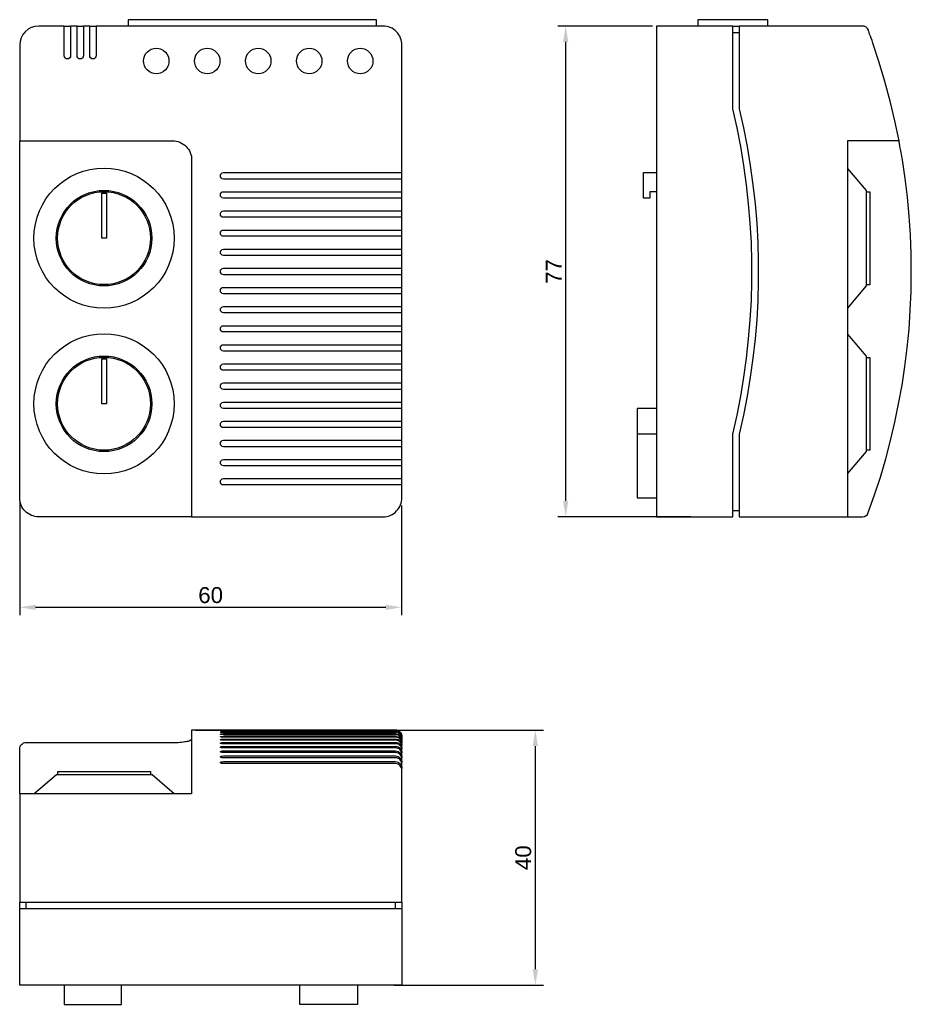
# Model space of a CAD drawing. Header units: millimetres. Extents: x 15 to 155, y 13 to 168.
import ezdxf

# ---------------------------------------------------------------- set-up
doc = ezdxf.new("R2010")
doc.units = ezdxf.units.MM
doc.layers.add('PDF_Geometry', color=7, linetype='Continuous')
doc.styles.get("Standard").update_dxf_attribs({"font": 'arial.ttf'})
doc.dimstyles.new('TDM', dxfattribs={"dimtxt": 2.5, "dimasz": 2.5, "dimexe": 1.25, "dimexo": 0.625, "dimtad": 1, "dimdec": 1, "dimtxsty": 'Standard', "dimcen": 2.5, "dimadec": 0, "dimazin": 0, "dimtfac": 1, "dimtdec": 1, "dimtmove": 0, "dimatfit": 3, "dimfxl": 1, "dimarcsym": 0})

# ---------------------------------------------------------------- blocks, each defined once
blk = doc.blocks.new('*D1')
at = {"color": 0, "lineweight": -2, "transparency": 16777216}
for p, q in [((15.29, 92.21), (15.29, 74.4)), ((75.24, 91.64), (75.24, 74.4)), ((17.79, 75.65), (72.74, 75.65))]:
    blk.add_line(p, q, dxfattribs=at)
at = {"color": 0, "transparency": 16777216}
for points in [[(17.79, 76.06), (17.79, 75.23), (15.29, 75.65)], [(72.74, 76.06), (72.74, 75.23), (75.24, 75.65)]]:
    blk.add_solid(points, dxfattribs=at)
at = {"layer": 'Defpoints', "color": 0, "transparency": 16777216}
for p in [(15.29, 92.83), (75.24, 92.26), (75.24, 75.65)]:
    blk.add_point(p, dxfattribs=at)
at = {"color": 0, "lineweight": 0, "transparency": 16777216, "insert": (45.26, 77.55), "char_height": 2.5, "attachment_point": 5}
blk.add_mtext('60', dxfattribs=at)
blk = doc.blocks.new('*D2')
at = {"color": 0, "lineweight": -2, "transparency": 16777216}
for p, q in [((114.6, 166.86), (99.74, 166.86)), ((100.99, 92.35), (100.99, 164.36)), ((120.6, 89.85), (99.74, 89.85))]:
    blk.add_line(p, q, dxfattribs=at)
at = {"color": 0, "transparency": 16777216}
for points in [[(100.57, 164.36), (101.4, 164.36), (100.99, 166.86)], [(100.57, 92.35), (101.4, 92.35), (100.99, 89.85)]]:
    blk.add_solid(points, dxfattribs=at)
at = {"layer": 'Defpoints', "color": 0, "transparency": 16777216}
for p in [(100.99, 166.86), (115.22, 166.86), (121.22, 89.85)]:
    blk.add_point(p, dxfattribs=at)
at = {"color": 0, "lineweight": 0, "transparency": 16777216, "insert": (99.11, 128.35), "char_height": 2.5, "attachment_point": 5, "rotation": 90}
blk.add_mtext('77', dxfattribs=at)
blk = doc.blocks.new('*D3')
at = {"color": 0, "lineweight": -2, "transparency": 16777216}
for p, q in [((42.9, 56.37), (97.48, 56.37)), ((96.23, 18.86), (96.23, 53.87)), ((74.05, 16.36), (97.48, 16.36))]:
    blk.add_line(p, q, dxfattribs=at)
at = {"color": 0, "transparency": 16777216}
for points in [[(95.81, 53.87), (96.64, 53.87), (96.23, 56.37)], [(95.81, 18.86), (96.64, 18.86), (96.23, 16.36)]]:
    blk.add_solid(points, dxfattribs=at)
at = {"layer": 'Defpoints', "color": 0, "transparency": 16777216}
for p in [(42.28, 56.37), (96.23, 56.37), (73.43, 16.36)]:
    blk.add_point(p, dxfattribs=at)
at = {"color": 0, "lineweight": 0, "transparency": 16777216, "insert": (94.33, 36.36), "char_height": 2.5, "attachment_point": 5, "rotation": 90}
blk.add_mtext('40', dxfattribs=at)

msp = doc.modelspace()

# ---------------------------------------------------------------- linework, layer by layer
at = {"layer": 'PDF_Geometry', "lineweight": 30}
for points in [[(22.28, 166.86), (18.27, 166.86, 0.413578), (15.29, 163.85), (15.29, 160.91), (15.29, 157.92), (15.29, 154.92), (15.29, 151.89), (15.29, 148.86), (15.35, 148.86), (15.44, 148.86), (15.57, 148.86), (15.71, 148.86), (15.9, 148.86), (16.09, 148.86), (16.29, 148.86), (39.29, 148.86), (39.57, 148.84), (39.87, 148.8), (40.16, 148.72), (40.44, 148.63), (40.71, 148.5), (40.97, 148.33), (41.2, 148.17), (41.41, 147.97), (41.6, 147.76), (41.77, 147.53), (41.94, 147.28), (42.07, 147), (42.15, 146.7), (42.24, 146.43), (42.28, 146.13), (42.28, 145.86), (42.28, 142.92), (42.28, 139.99), (42.28, 137.03), (42.28, 134.09), (42.28, 131.13), (42.28, 128.16), (42.28, 125.22), (42.28, 122.26), (42.28, 119.29), (42.28, 116.35), (42.28, 113.43), (42.28, 110.49), (42.28, 107.59), (42.28, 104.69), (42.28, 101.81), (42.28, 98.95), (42.28, 96.09), (42.28, 93.28), (42.28, 90.5), (42.28, 90.27), (42.28, 90.1), (42.28, 89.95), (42.28, 89.87), (42.28, 89.85), (72.29, 89.85), (72.59, 89.85), (72.89, 89.91), (73.18, 89.97), (73.46, 90.08), (73.73, 90.21), (73.99, 90.38), (74.22, 90.55), (74.43, 90.76), (74.62, 90.97), (74.81, 91.2), (74.94, 91.46), (75.07, 91.71), (75.17, 91.99), (75.24, 92.26), (75.28, 92.56), (75.28, 92.83), (75.28, 94.84), (75.28, 94.89), (75.28, 94.99), (75.28, 95.14), (75.28, 95.35), (75.28, 95.54), (75.28, 95.69), (75.28, 95.8), (75.28, 95.84), (75.28, 97.85), (75.28, 97.87), (75.28, 98), (75.28, 98.15), (75.28, 98.34), (75.28, 98.53), (75.28, 98.7), (75.28, 98.8), (75.28, 98.84), (75.28, 100.83), (75.28, 100.88), (75.28, 100.98), (75.28, 101.15), (75.28, 101.34), (75.28, 101.53), (75.28, 101.7), (75.28, 101.81), (75.28, 101.85), (75.28, 103.84), (75.28, 103.88), (75.28, 103.99), (75.28, 104.16), (75.28, 104.35), (75.28, 104.54), (75.28, 104.71), (75.28, 104.81), (75.28, 104.83), (75.28, 106.85), (75.28, 106.89), (75.28, 106.99), (75.28, 107.16), (75.28, 107.35), (75.28, 107.54), (75.28, 107.69), (75.28, 107.8), (75.28, 107.84), (75.28, 109.85), (75.28, 109.87), (75.28, 110), (75.28, 110.15), (75.28, 110.34), (75.28, 110.53), (75.28, 110.7), (75.28, 110.8), (75.28, 110.85), (75.28, 112.84), (75.28, 112.88), (75.28, 112.98), (75.28, 113.15), (75.28, 113.34), (75.28, 113.53), (75.28, 113.7), (75.28, 113.81), (75.28, 113.85), (75.28, 115.84), (75.28, 115.88), (75.28, 115.99), (75.28, 116.16), (75.28, 116.35), (75.28, 116.54), (75.28, 116.71), (75.28, 116.82), (75.28, 116.84), (75.28, 118.85), (75.28, 118.89), (75.28, 119), (75.28, 119.17), (75.28, 119.36), (75.28, 119.55), (75.28, 119.69), (75.28, 119.8), (75.28, 119.84), (75.28, 121.85), (75.28, 121.9), (75.28, 122), (75.28, 122.15), (75.28, 122.34), (75.28, 122.53), (75.28, 122.7), (75.28, 122.81), (75.28, 122.85), (75.28, 124.84), (75.28, 124.88), (75.28, 124.99), (75.28, 125.16), (75.28, 125.35), (75.28, 125.54), (75.28, 125.71), (75.28, 125.81), (75.28, 125.85), (75.28, 127.84), (75.28, 127.89), (75.28, 127.99), (75.28, 128.16), (75.28, 128.35), (75.28, 128.54), (75.28, 128.71), (75.28, 128.82), (75.28, 128.84), (75.28, 130.85), (75.28, 130.89), (75.28, 131), (75.28, 131.17), (75.28, 131.36), (75.28, 131.55), (75.28, 131.7), (75.28, 131.8), (75.28, 131.84), (75.28, 133.86), (75.28, 133.9), (75.28, 134), (75.28, 134.15), (75.28, 134.34), (75.28, 134.53), (75.28, 134.7), (75.28, 134.81), (75.28, 134.85), (75.28, 136.86), (75.28, 136.88), (75.28, 136.99), (75.28, 137.16), (75.28, 137.35), (75.28, 137.54), (75.28, 137.71), (75.28, 137.81), (75.28, 137.86), (75.28, 139.85), (75.28, 139.89), (75.28, 139.99), (75.28, 140.16), (75.28, 140.35), (75.28, 140.54), (75.28, 140.71), (75.28, 140.82), (75.28, 140.86), (75.28, 142.85), (75.28, 142.89), (75.28, 143), (75.28, 143.17), (75.28, 143.36), (75.28, 143.55), (75.28, 143.7), (75.28, 143.8), (75.28, 143.85)], [(148.5, 166.22, 0.314137), (147.55, 166.86), (128.22, 166.86)], [(153.3, 148.86), (153.28, 148.86), (153.22, 148.86), (153.11, 148.86), (152.99, 148.86), (152.84, 148.86), (152.67, 148.86), (152.48, 148.86), (152.29, 148.86), (145.24, 148.86), (145.24, 92.83), (145.24, 92.37), (145.24, 91.92), (145.24, 91.48), (145.24, 91.08), (145.24, 90.72), (145.24, 90.42), (145.24, 90.17), (145.24, 90), (145.24, 89.87), (145.24, 89.85), (147.56, 89.85, 0.314137), (148.48, 90.5), (149.47, 93.28), (150.38, 96.09), (151.21, 98.95), (151.97, 101.81), (152.65, 104.69), (153.24, 107.59), (153.77, 110.49), (154.21, 113.43), (154.57, 116.35), (154.87, 119.29), (155.06, 122.26), (155.19, 125.22), (155.23, 128.16), (155.21, 131.13), (155.08, 134.09), (154.89, 137.03), (154.62, 139.99), (154.26, 142.92), (153.83, 145.86), (153.77, 146.13), (153.73, 146.43), (153.68, 146.7), (153.64, 147), (153.58, 147.28), (153.54, 147.53), (153.49, 147.76), (153.45, 147.97), (153.43, 148.17), (153.39, 148.33), (153.37, 148.5), (153.35, 148.63), (153.33, 148.72), (153.3, 148.8), (153.3, 148.84), (153.3, 148.86), (152.65, 151.98), (151.93, 155.07), (151.1, 158.14), (150.19, 161.16), (149.2, 164.19), (149.07, 164.57), (148.94, 164.93), (148.82, 165.29), (148.69, 165.59), (148.6, 165.84), (148.54, 166.05), (148.5, 166.12), (148.5, 166.16), (148.48, 166.2)], [(42.28, 89.85), (18.27, 89.85, -0.414214), (15.29, 92.83), (15.29, 148.86)]]:
    msp.add_lwpolyline(points, format="xyb", dxfattribs=at)
for points in [[(22.28, 166.2), (22.28, 166.41), (22.28, 166.6), (22.28, 166.75), (22.28, 166.84), (22.28, 166.86), (22.32, 166.86), (22.42, 166.86), (22.59, 166.86), (22.78, 166.86), (22.97, 166.86), (23.14, 166.86), (23.25, 166.86), (23.29, 166.86), (23.29, 166.84), (23.29, 166.75), (23.29, 166.6), (23.29, 166.41), (23.29, 166.2), (23.29, 162.2), (23.25, 162.01), (23.14, 161.86), (22.97, 161.73), (22.78, 161.71), (22.59, 161.73), (22.42, 161.86), (22.32, 162.01), (22.28, 162.2)], [(24.29, 166.2), (24.29, 166.41), (24.29, 166.6), (24.29, 166.75), (24.29, 166.84), (24.29, 166.86), (24.33, 166.86), (24.43, 166.86), (24.58, 166.86), (24.77, 166.86), (24.96, 166.86), (25.13, 166.86), (25.24, 166.86), (25.28, 166.86), (25.28, 166.84), (25.28, 166.75), (25.28, 166.6), (25.28, 166.41), (25.28, 166.2), (25.28, 162.2), (25.24, 162.01), (25.13, 161.86), (24.98, 161.73), (24.77, 161.71), (24.58, 161.73), (24.43, 161.86), (24.33, 162.01), (24.29, 162.2)], [(26.28, 166.2), (26.28, 166.41), (26.28, 166.6), (26.28, 166.75), (26.28, 166.84), (26.28, 166.86), (26.32, 166.86), (26.42, 166.86), (26.59, 166.86), (26.78, 166.86), (26.97, 166.86), (27.14, 166.86), (27.25, 166.86), (27.29, 166.86), (27.29, 166.84), (27.29, 166.75), (27.29, 166.6), (27.29, 166.41), (27.29, 166.2), (27.29, 162.2), (27.25, 162.01), (27.14, 161.86), (26.97, 161.73), (26.78, 161.71), (26.59, 161.73), (26.42, 161.86), (26.32, 162.01), (26.28, 162.2)], [(36.73, 159.38), (36.33, 159.43), (36.14, 159.47), (35.95, 159.53), (35.59, 159.72), (35.29, 159.98), (35.06, 160.27), (34.87, 160.63), (34.76, 161.01), (34.72, 161.37), (34.76, 161.75), (34.87, 162.14), (35.06, 162.47), (35.31, 162.77), (35.59, 163.02), (35.95, 163.22), (36.14, 163.3), (36.33, 163.34), (36.73, 163.38), (37.14, 163.34), (37.33, 163.3), (37.52, 163.22), (37.85, 163.02), (38.15, 162.77), (38.41, 162.47), (38.57, 162.14), (38.7, 161.75), (38.72, 161.37), (38.7, 161.01), (38.6, 160.63), (38.41, 160.27), (38.17, 159.98), (37.88, 159.72), (37.52, 159.53), (37.33, 159.47), (37.14, 159.43)], [(44.73, 159.38), (44.33, 159.43), (44.14, 159.47), (43.95, 159.53), (43.59, 159.72), (43.3, 159.98), (43.06, 160.27), (42.87, 160.63), (42.77, 161.01), (42.72, 161.37), (42.77, 161.75), (42.87, 162.14), (43.06, 162.47), (43.3, 162.77), (43.59, 163.02), (43.95, 163.22), (44.14, 163.3), (44.33, 163.34), (44.73, 163.38), (45.14, 163.34), (45.33, 163.3), (45.52, 163.22), (45.86, 163.02), (46.15, 162.77), (46.41, 162.47), (46.58, 162.14), (46.7, 161.75), (46.72, 161.37), (46.7, 161.01), (46.6, 160.63), (46.41, 160.27), (46.17, 159.98), (45.88, 159.72), (45.52, 159.53), (45.33, 159.47), (45.14, 159.43)], [(52.74, 159.38), (52.33, 159.43), (52.14, 159.47), (51.95, 159.53), (51.59, 159.72), (51.3, 159.98), (51.06, 160.27), (50.87, 160.63), (50.77, 161.01), (50.72, 161.37), (50.77, 161.75), (50.87, 162.14), (51.06, 162.47), (51.3, 162.77), (51.59, 163.02), (51.95, 163.22), (52.14, 163.3), (52.33, 163.34), (52.74, 163.38), (53.12, 163.34), (53.33, 163.3), (53.52, 163.22), (53.86, 163.02), (54.15, 162.77), (54.41, 162.47), (54.58, 162.14), (54.7, 161.75), (54.73, 161.37), (54.7, 161.01), (54.6, 160.63), (54.41, 160.27), (54.15, 159.98), (53.86, 159.72), (53.52, 159.53), (53.33, 159.47), (53.14, 159.43)], [(60.74, 159.38), (60.34, 159.43), (60.14, 159.47), (59.95, 159.53), (59.59, 159.72), (59.3, 159.98), (59.07, 160.27), (58.87, 160.63), (58.77, 161.01), (58.73, 161.37), (58.77, 161.75), (58.87, 162.14), (59.07, 162.47), (59.3, 162.77), (59.59, 163.02), (59.95, 163.22), (60.14, 163.3), (60.34, 163.34), (60.74, 163.38), (61.12, 163.34), (61.33, 163.3), (61.52, 163.22), (61.86, 163.02), (62.16, 162.77), (62.41, 162.47), (62.58, 162.14), (62.71, 161.75), (62.73, 161.37), (62.71, 161.01), (62.6, 160.63), (62.41, 160.27), (62.16, 159.98), (61.86, 159.72), (61.52, 159.53), (61.33, 159.47), (61.12, 159.43)], [(68.74, 159.38), (68.34, 159.43), (68.15, 159.47), (67.96, 159.53), (67.6, 159.72), (67.3, 159.98), (67.07, 160.27), (66.88, 160.63), (66.77, 161.01), (66.73, 161.37), (66.77, 161.75), (66.88, 162.14), (67.07, 162.47), (67.3, 162.77), (67.6, 163.02), (67.96, 163.22), (68.15, 163.3), (68.34, 163.34), (68.74, 163.38), (69.12, 163.34), (69.33, 163.3), (69.52, 163.22), (69.86, 163.02), (70.16, 162.77), (70.41, 162.47), (70.58, 162.14), (70.71, 161.75), (70.73, 161.37), (70.71, 161.01), (70.6, 160.63), (70.41, 160.27), (70.16, 159.98), (69.86, 159.72), (69.52, 159.53), (69.33, 159.47), (69.12, 159.43)], [(28.92, 140.65), (28.92, 133.56), (28.18, 133.56), (28.18, 140.65)], [(28.92, 114.66), (28.92, 107.57), (28.18, 107.57), (28.18, 114.66)]]:
    msp.add_lwpolyline(points, close=True, dxfattribs=at)
for points in [[(24.29, 166.86), (23.29, 166.86)], [(26.28, 166.86), (25.28, 166.86)], [(75.28, 142.85), (75.26, 142.85), (75.22, 142.85), (75.11, 142.85), (75, 142.85), (74.84, 142.85), (74.67, 142.85), (74.48, 142.85), (74.28, 142.85), (47.27, 142.85), (47.08, 142.89), (46.94, 143), (46.83, 143.17), (46.79, 143.36), (46.83, 143.55), (46.94, 143.7), (47.08, 143.8), (47.27, 143.85), (74.28, 143.85), (74.48, 143.85), (74.67, 143.85), (74.84, 143.85), (75, 143.85), (75.11, 143.85), (75.22, 143.85), (75.26, 143.85), (75.28, 143.85), (75.28, 146.77), (75.28, 149.67), (75.28, 152.55), (75.28, 155.4), (75.28, 158.24), (75.28, 161.06), (75.28, 163.85), (75.28, 164.15), (75.24, 164.42), (75.17, 164.7), (75.07, 164.97), (74.94, 165.25), (74.81, 165.5), (74.62, 165.73), (74.43, 165.95), (74.22, 166.16), (73.99, 166.33), (73.73, 166.5), (73.46, 166.62), (73.18, 166.73), (72.89, 166.79), (72.59, 166.84), (72.29, 166.86), (27.29, 166.86)], [(71.28, 166.86), (71.28, 167.85), (71.26, 167.85), (71.15, 167.85), (71, 167.85), (70.79, 167.85), (70.54, 167.85), (70.28, 167.85), (33.28, 167.85), (33.03, 167.85), (32.77, 167.85), (32.58, 167.85), (32.41, 167.85), (32.31, 167.85), (32.29, 167.85), (32.29, 166.86)], [(127.23, 166.86), (115.22, 166.86), (115.22, 166.81), (115.22, 166.71), (115.22, 166.54), (115.22, 166.28), (115.22, 165.99), (115.22, 165.63), (115.22, 165.23), (115.22, 164.78), (115.22, 164.34), (115.22, 163.85), (115.22, 92.83), (115.22, 92.37), (115.22, 91.92), (115.22, 91.48), (115.22, 91.08), (115.22, 90.72), (115.22, 90.42), (115.22, 90.17), (115.22, 90), (115.22, 89.87), (115.22, 89.85), (127.23, 89.85), (127.23, 89.87), (127.23, 90), (127.23, 90.17), (127.23, 90.42), (127.23, 90.72), (127.23, 91.08), (127.23, 91.48), (127.23, 91.92), (127.23, 92.37), (127.23, 92.83), (127.23, 102.84), (127.88, 105.81), (128.45, 108.77), (128.96, 111.76), (129.38, 114.76), (129.7, 117.77), (129.96, 120.77), (130.13, 123.8), (130.21, 126.83), (130.21, 129.86), (130.13, 132.88), (129.96, 135.91), (129.7, 138.94), (129.38, 141.94), (128.96, 144.95), (128.45, 147.93), (127.88, 150.9), (127.23, 153.86), (127.23, 163.85), (127.23, 164.34), (127.23, 164.78), (127.23, 165.23), (127.23, 165.63), (127.23, 165.99), (127.23, 166.28), (127.23, 166.54), (127.23, 166.71), (127.23, 166.81), (127.23, 166.86), (128.22, 166.86), (128.22, 166.81), (128.22, 166.71), (128.22, 166.54), (128.22, 166.28), (128.22, 165.99), (128.22, 165.63), (128.22, 165.23), (128.22, 164.78), (128.22, 164.34), (128.22, 163.85), (128.22, 153.86), (128.88, 150.9), (129.47, 147.93), (129.96, 144.95), (130.38, 141.94), (130.72, 138.94), (130.97, 135.91), (131.12, 132.88), (131.2, 129.86), (131.2, 126.83), (131.12, 123.8), (130.97, 120.77), (130.72, 117.77), (130.38, 114.76), (129.96, 111.76), (129.47, 108.77), (128.88, 105.81), (128.22, 102.84), (128.22, 92.83), (128.22, 92.37), (128.22, 91.92), (128.22, 91.48), (128.22, 91.08), (128.22, 90.72), (128.22, 90.42), (128.22, 90.17), (128.22, 90), (128.22, 89.87), (128.22, 89.85), (145.24, 89.85)], [(132.73, 166.86), (132.73, 167.85), (132.69, 167.85), (132.58, 167.85), (132.43, 167.85), (132.22, 167.85), (131.99, 167.85), (131.71, 167.85), (122.72, 167.85), (122.46, 167.85), (122.21, 167.85), (122.02, 167.85), (121.85, 167.85), (121.74, 167.85), (121.72, 167.85), (121.72, 166.86)], [(127.23, 165.86), (128.22, 165.86)], [(115.22, 140.86), (114.21, 140.86), (114.21, 139.85), (113.21, 139.85), (113.21, 143.85), (115.22, 143.85)], [(145.24, 122.55), (148.22, 126.07), (148.22, 126.11), (148.22, 126.21), (148.22, 126.43), (148.22, 126.7), (148.22, 127.06), (148.22, 127.48), (148.22, 127.99), (148.22, 128.54), (148.22, 129.16), (148.22, 129.81), (148.22, 130.51), (148.22, 131.25), (148.22, 131.99), (148.22, 132.78), (148.22, 133.56), (148.22, 134.34), (148.22, 135.13), (148.22, 135.89), (148.22, 136.61), (148.22, 137.31), (148.22, 137.96), (148.22, 138.58), (148.22, 139.13), (148.22, 139.63), (148.22, 140.06), (148.22, 140.42), (148.22, 140.69), (148.22, 140.9), (148.22, 141.03), (148.22, 141.05), (145.24, 144.57)], [(75.28, 139.85), (75.26, 139.85), (75.22, 139.85), (75.11, 139.85), (75, 139.85), (74.84, 139.85), (74.67, 139.85), (74.48, 139.85), (74.28, 139.85), (47.27, 139.85), (47.08, 139.89), (46.94, 139.99), (46.83, 140.16), (46.79, 140.35), (46.83, 140.54), (46.94, 140.71), (47.08, 140.82), (47.27, 140.86), (74.28, 140.86), (74.48, 140.86), (74.67, 140.86), (74.84, 140.86), (75, 140.86), (75.11, 140.86), (75.22, 140.86), (75.26, 140.86), (75.28, 140.86)], [(148.22, 140.86), (148.73, 140.86), (148.73, 140.82), (148.73, 140.69), (148.73, 140.5), (148.73, 140.23), (148.73, 139.89), (148.73, 139.47), (148.73, 138.98), (148.73, 138.45), (148.73, 137.86), (148.73, 137.22), (148.73, 136.52), (148.73, 135.82), (148.73, 135.08), (148.73, 134.32), (148.73, 133.56), (148.73, 132.8), (148.73, 132.04), (148.73, 131.29), (148.73, 130.6), (148.73, 129.92), (148.73, 129.26), (148.73, 128.67), (148.73, 128.14), (148.73, 127.65), (148.73, 127.23), (148.73, 126.89), (148.73, 126.62), (148.73, 126.43), (148.73, 126.3), (148.73, 126.26), (148.22, 126.26)], [(75.28, 136.86), (75.26, 136.86), (75.22, 136.86), (75.11, 136.86), (75, 136.86), (74.84, 136.86), (74.67, 136.86), (74.48, 136.86), (74.28, 136.86), (47.27, 136.86), (47.08, 136.88), (46.94, 136.99), (46.83, 137.16), (46.79, 137.35), (46.83, 137.54), (46.94, 137.71), (47.08, 137.81), (47.27, 137.86), (74.28, 137.86), (74.48, 137.86), (74.67, 137.86), (74.84, 137.86), (75, 137.86), (75.11, 137.86), (75.22, 137.86), (75.26, 137.86), (75.28, 137.86)], [(75.28, 133.86), (75.26, 133.86), (75.22, 133.86), (75.11, 133.86), (75, 133.86), (74.84, 133.86), (74.67, 133.86), (74.48, 133.86), (74.28, 133.86), (47.27, 133.86), (47.08, 133.9), (46.94, 134), (46.83, 134.15), (46.79, 134.34), (46.83, 134.53), (46.94, 134.7), (47.08, 134.81), (47.27, 134.85), (74.28, 134.85), (74.48, 134.85), (74.67, 134.85), (74.84, 134.85), (75, 134.85), (75.11, 134.85), (75.22, 134.85), (75.26, 134.85), (75.28, 134.85)], [(75.28, 130.85), (75.26, 130.85), (75.22, 130.85), (75.11, 130.85), (75, 130.85), (74.84, 130.85), (74.67, 130.85), (74.48, 130.85), (74.28, 130.85), (47.27, 130.85), (47.08, 130.89), (46.94, 131), (46.83, 131.17), (46.79, 131.36), (46.83, 131.55), (46.94, 131.7), (47.08, 131.8), (47.27, 131.84), (74.28, 131.84), (74.48, 131.84), (74.67, 131.84), (74.84, 131.84), (75, 131.84), (75.11, 131.84), (75.22, 131.84), (75.26, 131.84), (75.28, 131.84)], [(75.28, 127.84), (75.26, 127.84), (75.22, 127.84), (75.11, 127.84), (75, 127.84), (74.84, 127.84), (74.67, 127.84), (74.48, 127.84), (74.28, 127.84), (47.27, 127.84), (47.08, 127.89), (46.94, 127.99), (46.83, 128.16), (46.79, 128.35), (46.83, 128.54), (46.94, 128.71), (47.08, 128.82), (47.27, 128.84), (74.28, 128.84), (74.48, 128.84), (74.67, 128.84), (74.84, 128.84), (75, 128.84), (75.11, 128.84), (75.22, 128.84), (75.26, 128.84), (75.28, 128.84)], [(75.28, 124.84), (75.26, 124.84), (75.22, 124.84), (75.11, 124.84), (75, 124.84), (74.84, 124.84), (74.67, 124.84), (74.48, 124.84), (74.28, 124.84), (47.27, 124.84), (47.08, 124.88), (46.94, 124.99), (46.83, 125.16), (46.79, 125.35), (46.83, 125.54), (46.94, 125.71), (47.08, 125.81), (47.27, 125.85), (74.28, 125.85), (74.48, 125.85), (74.67, 125.85), (74.84, 125.85), (75, 125.85), (75.11, 125.85), (75.22, 125.85), (75.26, 125.85), (75.28, 125.85)], [(75.28, 121.85), (75.26, 121.85), (75.22, 121.85), (75.11, 121.85), (75, 121.85), (74.84, 121.85), (74.67, 121.85), (74.48, 121.85), (74.28, 121.85), (47.27, 121.85), (47.08, 121.9), (46.94, 122), (46.83, 122.15), (46.79, 122.34), (46.83, 122.53), (46.94, 122.7), (47.08, 122.81), (47.27, 122.85), (74.28, 122.85), (74.48, 122.85), (74.67, 122.85), (74.84, 122.85), (75, 122.85), (75.11, 122.85), (75.22, 122.85), (75.26, 122.85), (75.28, 122.85)], [(75.28, 118.85), (75.26, 118.85), (75.22, 118.85), (75.11, 118.85), (75, 118.85), (74.84, 118.85), (74.67, 118.85), (74.48, 118.85), (74.28, 118.85), (47.27, 118.85), (47.08, 118.89), (46.94, 119), (46.83, 119.17), (46.79, 119.36), (46.83, 119.55), (46.94, 119.69), (47.08, 119.8), (47.27, 119.84), (74.28, 119.84), (74.48, 119.84), (74.67, 119.84), (74.84, 119.84), (75, 119.84), (75.11, 119.84), (75.22, 119.84), (75.26, 119.84), (75.28, 119.84)], [(145.24, 96.58), (148.22, 100.07), (148.22, 100.11), (148.22, 100.24), (148.22, 100.43), (148.22, 100.73), (148.22, 101.09), (148.22, 101.51), (148.22, 102), (148.22, 102.55), (148.22, 103.16), (148.22, 103.82), (148.22, 104.52), (148.22, 105.26), (148.22, 106.02), (148.22, 106.78), (148.22, 107.57), (148.22, 108.37), (148.22, 109.13), (148.22, 109.89), (148.22, 110.63), (148.22, 111.33), (148.22, 111.99), (148.22, 112.6), (148.22, 113.15), (148.22, 113.64), (148.22, 114.06), (148.22, 114.42), (148.22, 114.72), (148.22, 114.91), (148.22, 115.04), (148.22, 115.08), (145.24, 118.57)], [(75.28, 115.84), (75.26, 115.84), (75.22, 115.84), (75.11, 115.84), (75, 115.84), (74.84, 115.84), (74.67, 115.84), (74.48, 115.84), (74.28, 115.84), (47.27, 115.84), (47.08, 115.88), (46.94, 115.99), (46.83, 116.16), (46.79, 116.35), (46.83, 116.54), (46.94, 116.71), (47.08, 116.82), (47.27, 116.84), (74.28, 116.84), (74.48, 116.84), (74.67, 116.84), (74.84, 116.84), (75, 116.84), (75.11, 116.84), (75.22, 116.84), (75.26, 116.84), (75.28, 116.84)], [(148.22, 114.87), (148.73, 114.87), (148.73, 114.85), (148.73, 114.72), (148.73, 114.53), (148.73, 114.25), (148.73, 113.89), (148.73, 113.49), (148.73, 113.01), (148.73, 112.46), (148.73, 111.86), (148.73, 111.23), (148.73, 110.55), (148.73, 109.83), (148.73, 109.09), (148.73, 108.35), (148.73, 107.57), (148.73, 106.8), (148.73, 106.06), (148.73, 105.32), (148.73, 104.6), (148.73, 103.92), (148.73, 103.29), (148.73, 102.7), (148.73, 102.15), (148.73, 101.66), (148.73, 101.26), (148.73, 100.9), (148.73, 100.62), (148.73, 100.43), (148.73, 100.3), (148.73, 100.28), (148.22, 100.28)], [(75.28, 112.84), (75.26, 112.84), (75.22, 112.84), (75.11, 112.84), (75, 112.84), (74.84, 112.84), (74.67, 112.84), (74.48, 112.84), (74.28, 112.84), (47.27, 112.84), (47.08, 112.88), (46.94, 112.98), (46.83, 113.15), (46.79, 113.34), (46.83, 113.53), (46.94, 113.7), (47.08, 113.81), (47.27, 113.85), (74.28, 113.85), (74.48, 113.85), (74.67, 113.85), (74.84, 113.85), (75, 113.85), (75.11, 113.85), (75.22, 113.85), (75.26, 113.85), (75.28, 113.85)], [(75.28, 109.85), (75.22, 109.85), (75.13, 109.85), (75, 109.85), (74.86, 109.85), (74.67, 109.85), (74.48, 109.85), (74.28, 109.85), (47.27, 109.85), (47.08, 109.89), (46.94, 110), (46.83, 110.15), (46.79, 110.34), (46.83, 110.53), (46.94, 110.7), (47.08, 110.8), (47.27, 110.85), (74.28, 110.85), (74.48, 110.85), (74.67, 110.85), (74.86, 110.85), (75, 110.85), (75.13, 110.85), (75.22, 110.85), (75.28, 110.85)], [(75.28, 106.85), (75.22, 106.85), (75.13, 106.85), (75, 106.85), (74.86, 106.85), (74.67, 106.85), (74.48, 106.85), (74.28, 106.85), (47.27, 106.85), (47.08, 106.89), (46.94, 106.99), (46.83, 107.16), (46.79, 107.35), (46.83, 107.54), (46.94, 107.69), (47.08, 107.8), (47.27, 107.84), (74.28, 107.84), (74.48, 107.84), (74.67, 107.84), (74.86, 107.84), (75, 107.84), (75.13, 107.84), (75.22, 107.84), (75.28, 107.84)], [(115.22, 106.85), (112.22, 106.85), (112.22, 102.84)], [(75.28, 103.84), (75.22, 103.84), (75.13, 103.84), (75, 103.84), (74.86, 103.84), (74.67, 103.84), (74.48, 103.84), (74.28, 103.84), (47.27, 103.84), (47.08, 103.88), (46.94, 103.99), (46.83, 104.16), (46.79, 104.35), (46.83, 104.54), (46.94, 104.69), (47.08, 104.81), (47.27, 104.83), (74.28, 104.83), (74.48, 104.83), (74.67, 104.83), (74.86, 104.83), (75, 104.83), (75.13, 104.83), (75.22, 104.83), (75.28, 104.83)], [(115.22, 102.84), (112.22, 102.84), (112.22, 92.83), (115.22, 92.83)], [(75.28, 100.83), (75.22, 100.83), (75.13, 100.83), (75, 100.83), (74.86, 100.83), (74.67, 100.83), (74.5, 100.83), (74.28, 100.83), (47.27, 100.83), (47.08, 100.88), (46.94, 100.98), (46.83, 101.15), (46.79, 101.34), (46.83, 101.53), (46.94, 101.7), (47.08, 101.81), (47.27, 101.85), (74.28, 101.85), (74.5, 101.85), (74.67, 101.85), (74.86, 101.85), (75, 101.85), (75.13, 101.85), (75.22, 101.85), (75.28, 101.85)], [(75.28, 97.85), (75.22, 97.85), (75.13, 97.85), (75, 97.85), (74.86, 97.85), (74.69, 97.85), (74.5, 97.85), (74.28, 97.85), (47.27, 97.85), (47.08, 97.89), (46.94, 98), (46.83, 98.15), (46.79, 98.34), (46.83, 98.53), (46.94, 98.7), (47.08, 98.8), (47.27, 98.84), (74.28, 98.84), (74.5, 98.84), (74.67, 98.84), (74.86, 98.84), (75, 98.84), (75.13, 98.84), (75.22, 98.84), (75.28, 98.84)], [(75.28, 94.84), (75.22, 94.84), (75.13, 94.84), (75, 94.84), (74.86, 94.84), (74.69, 94.84), (74.5, 94.84), (74.28, 94.84), (47.27, 94.84), (47.08, 94.89), (46.94, 94.99), (46.83, 95.16), (46.79, 95.35), (46.83, 95.52), (46.94, 95.69), (47.08, 95.8), (47.27, 95.84), (74.28, 95.84), (74.5, 95.84), (74.69, 95.84), (74.86, 95.84), (75, 95.84), (75.13, 95.84), (75.22, 95.84), (75.28, 95.84)], [(127.23, 90.84), (128.22, 90.84)], [(15.29, 46.38), (15.29, 29.36), (15.31, 29.36), (15.44, 29.36), (15.61, 29.36), (15.86, 29.36), (16.16, 29.36), (16.52, 29.36), (16.92, 29.36), (17.36, 29.36), (17.81, 29.36), (18.27, 29.36), (72.29, 29.36), (72.76, 29.36), (73.21, 29.36), (73.65, 29.36), (74.05, 29.36), (74.41, 29.36), (74.71, 29.36), (74.96, 29.36), (75.13, 29.36), (75.26, 29.36), (75.28, 29.36), (75.28, 49.38), (75.28, 50.06), (75.28, 50.38), (75.28, 50.99), (75.28, 51.29), (75.28, 51.82), (75.28, 52.07), (75.28, 52.56), (75.28, 52.79), (75.28, 53.21), (75.28, 53.43), (75.28, 53.79), (75.28, 53.95), (75.28, 54.25), (75.28, 54.4), (75.28, 54.65), (75.28, 54.76), (75.28, 54.95), (75.28, 55.03), (75.28, 55.18), (75.28, 55.22), (75.28, 55.31), (75.28, 55.35), (75.28, 55.37), (75.26, 55.56), (75.22, 55.75), (75.11, 55.92), (75, 56.07), (74.84, 56.2), (74.67, 56.3), (74.48, 56.35), (74.28, 56.37), (47.27, 56.37), (47.08, 56.37), (46.94, 56.37), (46.83, 56.37), (46.79, 56.37), (42.28, 56.37), (42.28, 56.33), (42.28, 56.22), (42.28, 56.01), (42.28, 55.73), (42.28, 55.37), (42.28, 54.93), (42.28, 54.4), (42.28, 53.81), (42.28, 53.11), (42.28, 52.35), (42.28, 51.52), (42.28, 50.61), (42.28, 49.62), (42.28, 49.51), (42.28, 49.34), (42.28, 49.15), (42.28, 48.92), (42.28, 48.68), (42.28, 46.38), (18.27, 46.38), (17.81, 46.38), (17.36, 46.38), (16.92, 46.38), (16.52, 46.38), (16.16, 46.38), (15.86, 46.38), (15.61, 46.38), (15.44, 46.38), (15.31, 46.38), (15.29, 46.38), (15.29, 53.43), (15.29, 53.62), (15.35, 53.81), (15.44, 53.98), (15.57, 54.12), (15.71, 54.25), (15.9, 54.36), (16.09, 54.42), (16.29, 54.44), (39.29, 54.44), (39.57, 54.44), (39.87, 54.44), (40.16, 54.46), (40.44, 54.48), (40.71, 54.51), (40.97, 54.53), (41.2, 54.57), (41.41, 54.59), (41.6, 54.63), (41.77, 54.67), (41.94, 54.72), (42.07, 54.78), (42.15, 54.82), (42.24, 54.86), (42.28, 54.91), (42.28, 54.97)], [(75.28, 55.31), (75.26, 55.52), (75.22, 55.69), (75.11, 55.88), (75, 56.03), (74.84, 56.16), (74.67, 56.24), (74.48, 56.3), (74.28, 56.33), (47.27, 56.33), (47.08, 56.33), (46.94, 56.33), (46.83, 56.33), (46.79, 56.33), (46.83, 56.35), (46.94, 56.35), (47.08, 56.35), (47.27, 56.35), (74.28, 56.35), (74.48, 56.33), (74.67, 56.26), (74.84, 56.18), (75, 56.05), (75.11, 55.9), (75.22, 55.73), (75.26, 55.54), (75.28, 55.35)], [(75.28, 55.18), (75.26, 55.37), (75.22, 55.56), (75.11, 55.73), (75, 55.88), (74.84, 56.01), (74.67, 56.11), (74.48, 56.16), (74.28, 56.18), (47.27, 56.18), (47.08, 56.18), (46.94, 56.2), (46.83, 56.2), (46.79, 56.2), (46.83, 56.22), (46.94, 56.22), (47.08, 56.24), (47.27, 56.24), (74.28, 56.24), (74.48, 56.22), (74.67, 56.16), (74.84, 56.07), (75, 55.94), (75.11, 55.8), (75.22, 55.61), (75.26, 55.44), (75.28, 55.22)], [(75.28, 54.95), (75.26, 55.16), (75.22, 55.33), (75.11, 55.52), (75, 55.67), (74.84, 55.8), (74.67, 55.88), (74.48, 55.94), (74.28, 55.97), (47.27, 55.97), (47.08, 55.97), (46.94, 55.97), (46.83, 55.99), (46.79, 56.01), (46.83, 56.01), (46.94, 56.03), (47.08, 56.03), (47.27, 56.05), (74.28, 56.05), (74.48, 56.03), (74.67, 55.97), (74.84, 55.88), (75, 55.75), (75.11, 55.61), (75.22, 55.42), (75.26, 55.22), (75.28, 55.03)], [(75.28, 54.65), (75.26, 54.84), (75.22, 55.03), (75.11, 55.2), (75, 55.35), (74.84, 55.48), (74.67, 55.58), (74.48, 55.63), (74.28, 55.65), (47.27, 55.65), (47.08, 55.67), (46.94, 55.67), (46.83, 55.69), (46.79, 55.71), (46.83, 55.73), (46.94, 55.75), (47.08, 55.75), (47.27, 55.78), (74.28, 55.78), (74.48, 55.75), (74.67, 55.69), (74.84, 55.61), (75, 55.48), (75.11, 55.31), (75.22, 55.14), (75.26, 54.95), (75.28, 54.76)], [(75.28, 54.25), (75.26, 54.46), (75.22, 54.65), (75.11, 54.82), (75, 54.97), (74.84, 55.1), (74.67, 55.18), (74.48, 55.25), (74.28, 55.27), (47.27, 55.27), (47.08, 55.27), (46.94, 55.29), (46.83, 55.31), (46.79, 55.33), (46.83, 55.37), (46.94, 55.39), (47.08, 55.39), (47.27, 55.42), (74.28, 55.42), (74.48, 55.39), (74.67, 55.33), (74.84, 55.25), (75, 55.12), (75.11, 54.95), (75.22, 54.78), (75.26, 54.59), (75.28, 54.4)], [(75.28, 53.79), (75.28, 53.98), (75.22, 54.17), (75.13, 54.34), (75, 54.51), (74.86, 54.63), (74.67, 54.72), (74.48, 54.78), (74.28, 54.8), (47.27, 54.8), (47.08, 54.8), (46.94, 54.82), (46.83, 54.84), (46.79, 54.89), (46.83, 54.91), (46.94, 54.95), (47.08, 54.95), (47.27, 54.97), (74.28, 54.97), (74.48, 54.95), (74.67, 54.89), (74.86, 54.8), (75, 54.67), (75.13, 54.51), (75.22, 54.34), (75.28, 54.15), (75.28, 53.95)], [(75.28, 53.21), (75.28, 53.4), (75.22, 53.59), (75.13, 53.79), (75, 53.93), (74.86, 54.06), (74.67, 54.17), (74.48, 54.21), (74.28, 54.23), (47.27, 54.23), (47.08, 54.25), (46.94, 54.27), (46.83, 54.29), (46.79, 54.34), (46.83, 54.38), (46.94, 54.4), (47.08, 54.42), (47.27, 54.44), (74.28, 54.44), (74.48, 54.42), (74.67, 54.36), (74.86, 54.25), (75, 54.12), (75.13, 53.98), (75.22, 53.81), (75.28, 53.62), (75.28, 53.43)], [(75.28, 52.56), (75.28, 52.77), (75.22, 52.96), (75.13, 53.13), (75, 53.28), (74.86, 53.43), (74.67, 53.51), (74.48, 53.57), (74.28, 53.59), (47.27, 53.59), (47.08, 53.59), (46.94, 53.62), (46.83, 53.66), (46.79, 53.7), (46.83, 53.74), (46.94, 53.79), (47.08, 53.81), (47.27, 53.83), (74.28, 53.83), (74.48, 53.81), (74.67, 53.74), (74.86, 53.64), (75, 53.51), (75.13, 53.36), (75.22, 53.17), (75.28, 52.98), (75.28, 52.79)], [(75.28, 51.82), (75.28, 52.03), (75.22, 52.22), (75.13, 52.39), (75, 52.56), (74.86, 52.68), (74.67, 52.77), (74.5, 52.83), (74.28, 52.85), (47.27, 52.85), (47.08, 52.88), (46.94, 52.9), (46.83, 52.94), (46.79, 52.98), (46.83, 53.04), (46.94, 53.07), (47.08, 53.11), (47.27, 53.11), (74.28, 53.11), (74.5, 53.09), (74.67, 53.02), (74.86, 52.94), (75, 52.81), (75.13, 52.64), (75.22, 52.47), (75.28, 52.28), (75.28, 52.07)], [(75.28, 50.99), (75.28, 51.18), (75.22, 51.37), (75.13, 51.56), (75, 51.71), (74.86, 51.86), (74.69, 51.94), (74.5, 52.01), (74.28, 52.03), (47.27, 52.03), (47.08, 52.05), (46.94, 52.07), (46.83, 52.11), (46.79, 52.18), (46.83, 52.24), (46.94, 52.28), (47.08, 52.3), (47.27, 52.32), (74.28, 52.32), (74.5, 52.3), (74.67, 52.24), (74.86, 52.13), (75, 52.01), (75.13, 51.84), (75.22, 51.67), (75.28, 51.48), (75.28, 51.29)], [(75.28, 50.06), (75.28, 50.27), (75.22, 50.46), (75.13, 50.63), (75, 50.8), (74.86, 50.93), (74.69, 51.03), (74.5, 51.1), (74.28, 51.12), (47.27, 51.12), (47.08, 51.12), (46.94, 51.16), (46.83, 51.22), (46.79, 51.27), (46.83, 51.33), (46.94, 51.39), (47.08, 51.41), (47.27, 51.44), (74.28, 51.44), (74.5, 51.41), (74.69, 51.35), (74.86, 51.25), (75, 51.12), (75.13, 50.95), (75.22, 50.78), (75.28, 50.59), (75.28, 50.38)], [(21.26, 49.36), (21.26, 49.87), (21.28, 49.87), (21.41, 49.87), (21.6, 49.87), (21.87, 49.87), (22.23, 49.87), (22.64, 49.87), (23.12, 49.87), (23.67, 49.87), (24.27, 49.87), (24.9, 49.87), (25.58, 49.87), (26.3, 49.87), (27.04, 49.87), (27.78, 49.87), (28.54, 49.87), (29.32, 49.87), (30.07, 49.87), (30.81, 49.87), (31.53, 49.87), (32.2, 49.87), (32.84, 49.87), (33.43, 49.87), (33.98, 49.87), (34.45, 49.87), (34.87, 49.87), (35.23, 49.87), (35.48, 49.87), (35.7, 49.87), (35.8, 49.87), (35.84, 49.87), (35.84, 49.36)], [(39.55, 46.38), (36.06, 49.36), (36.01, 49.36), (35.89, 49.36), (35.67, 49.36), (35.4, 49.36), (35.04, 49.36), (34.62, 49.36), (34.13, 49.36), (33.58, 49.36), (32.97, 49.36), (32.31, 49.36), (31.61, 49.36), (30.87, 49.36), (30.11, 49.36), (29.35, 49.36), (28.54, 49.36), (27.76, 49.36), (27, 49.36), (26.23, 49.36), (25.49, 49.36), (24.79, 49.36), (24.14, 49.36), (23.52, 49.36), (22.97, 49.36), (22.49, 49.36), (22.06, 49.36), (21.7, 49.36), (21.41, 49.36), (21.22, 49.36), (21.09, 49.36), (21.05, 49.36), (17.56, 46.38)], [(75.28, 29.36), (75.28, 28.89), (75.28, 28.36), (75.26, 28.36), (75.13, 28.36), (74.96, 28.36), (74.71, 28.36), (74.41, 28.36), (74.05, 28.36), (73.65, 28.36), (73.21, 28.36), (72.76, 28.36), (72.29, 28.36), (18.27, 28.36), (17.81, 28.36), (17.36, 28.36), (16.92, 28.36), (16.52, 28.36), (16.16, 28.36), (15.86, 28.36), (15.61, 28.36), (15.44, 28.36), (15.31, 28.36), (15.29, 28.36), (15.29, 28.89), (15.29, 29.36)], [(16.29, 28.36), (16.29, 29.36)], [(74.28, 28.36), (74.28, 29.36)], [(75.28, 28.36), (75.28, 16.36), (75.26, 16.36), (75.13, 16.36), (74.96, 16.36), (74.71, 16.36), (74.41, 16.36), (74.05, 16.36), (73.65, 16.36), (73.21, 16.36), (72.76, 16.36), (72.29, 16.36), (18.27, 16.36), (17.81, 16.36), (17.36, 16.36), (16.92, 16.36), (16.52, 16.36), (16.16, 16.36), (15.86, 16.36), (15.61, 16.36), (15.44, 16.36), (15.31, 16.36), (15.29, 16.36), (15.29, 28.36)], [(22.28, 16.36), (22.28, 13.35), (31.29, 13.35), (31.29, 16.36)], [(68.29, 16.36), (68.29, 13.35), (59.28, 13.35), (59.28, 16.36)]]:
    msp.add_lwpolyline(points, dxfattribs=at)
for centre, radius in [((28.53, 133.57), 11), ((28.53, 133.57), 7.5), ((28.53, 133.57), 7.29), ((28.53, 107.58), 11), ((28.53, 107.58), 7.5), ((28.53, 107.58), 7.29)]:
    msp.add_circle(centre, radius, dxfattribs=at)

# ---------------------------------------------------------------- dimensions: what is measured, and where the dimension line sits
at = {"lineweight": 0}
for base, p1, p2, picture, middle in [((100.99, 166.86), (121.22, 89.85), (115.22, 166.86), '*D2', (99.11, 128.35)), ((96.23, 56.37), (73.43, 16.36), (42.28, 56.37), '*D3', (94.33, 36.36))]:
    dim = msp.add_linear_dim(base=base, p1=p1, p2=p2, angle=90, dimstyle='TDM', dxfattribs=at)
    dim.commit()
    dim.dimension.update_dxf_attribs({"geometry": picture, "text_midpoint": middle})
dim = msp.add_linear_dim(base=(75.24, 75.65), p1=(15.29, 92.83), p2=(75.24, 92.26), text='60', dimstyle='TDM', dxfattribs=at)
dim.commit()
dim.dimension.update_dxf_attribs({"geometry": '*D1', "text_midpoint": (45.26, 77.55)})

doc.saveas('drawing.dxf')
